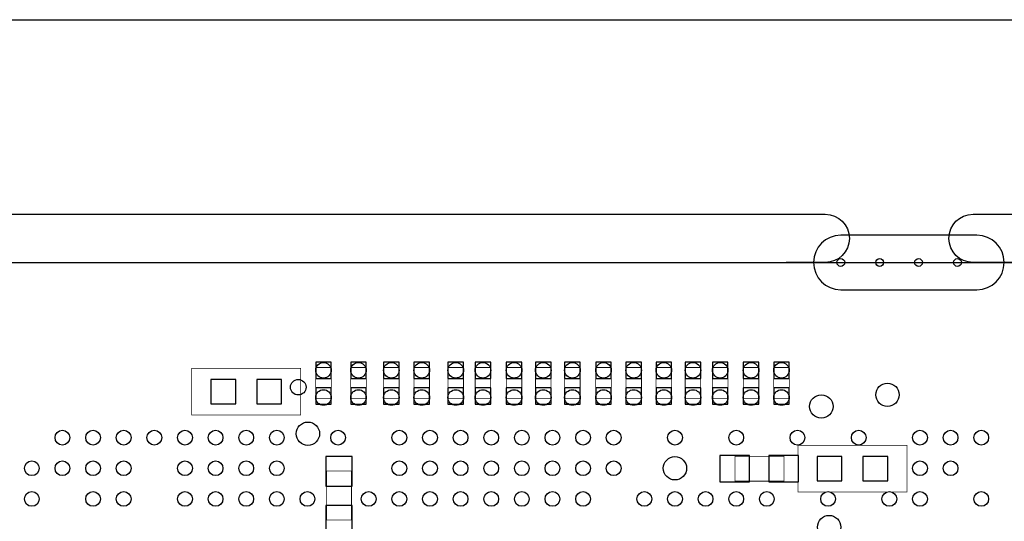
# Model space of a CAD drawing. Extents: x -127 to 3470, y -2628 to 437.
# Tile 5 of 6: x 1510 to 2775, y -208 to 437. Entities that reach past the tile are written whole.
import ezdxf

# ---------------------------------------------------------------- set-up
doc = ezdxf.new("R2010")
doc.units = 0
for name, color, linetype in [('BG_OUTLINE', 2, 'CONTINUOUS'), ('BG_WASTE_STRIPS', 1, 'CONTINUOUS'), ('PG_ASSEMBLY_BOTTOM', 3, 'CONTINUOUS'), ('PIN_BOTTOM', 4, 'CONTINUOUS'), ('RKO_ALL', 5, 'CONTINUOUS'), ('VC_BOTTOM', 6, 'CONTINUOUS')]:
    doc.layers.add(name, color=color, linetype=linetype)

msp = doc.modelspace()

# ---------------------------------------------------------------- linework, layer by layer
at = {"layer": 'BG_OUTLINE'}
msp.add_lwpolyline([(3470, 85.63), (3470, -2276.57, -0.414237), (3430.63, -2315.94), (1540.87, -2315.94, -0.414256), (1501.5, -2276.57), (1501.5, -2020.67, 0.414197), (1462.13, -1981.3), (241.65, -1981.3, -0.414191), (202.28, -1941.93), (202.28, -1567.91, 0.414213), (162.91, -1528.54), (-85.12, -1528.54, -0.41422), (-124.49, -1489.17), (-124.49, 85.63, -0.414203), (-85.12, 125), (3430.63, 125, -0.414212)], format="xyb", close=True, dxfattribs=at)
at = {"layer": 'BG_WASTE_STRIPS'}
msp.add_lwpolyline([(-125, 187), (-125, 437), (3470, 437), (3470, 187)], dxfattribs=at)
for points in [[(850, 125), (800, 125, -1), (800, 187), (2495, 187)], [(2495, 187), (2545, 187, -1), (2545, 125), (2495, 125)], [(2785, 125), (2735, 125, -1), (2735, 187), (3470, 187)]]:
    msp.add_lwpolyline(points, format="xyb", dxfattribs=at)
at = {"layer": 'PG_ASSEMBLY_BOTTOM', "const_width": 1}
for points in [[(1730.67, -11.025), (1730.67, -71.025), (1870.67, -71.025), (1870.67, -11.025)], [(1890, -50), (1910, -50), (1910, -10), (1890, -10)], [(1935, -50), (1955, -50), (1955, -10), (1935, -10)], [(1977.285, -50), (1997.285, -50), (1997.285, -10), (1977.285, -10)], [(2016.34, -50), (2036.34, -50), (2036.34, -10), (2016.34, -10)], [(2060, -50), (2080, -50), (2080, -10), (2060, -10)], [(2095, -50), (2115, -50), (2115, -10), (2095, -10)], [(2135, -50), (2155, -50), (2155, -10), (2135, -10)], [(2172.56, -50), (2192.56, -50), (2192.56, -10), (2172.56, -10)], [(2210, -50), (2230, -50), (2230, -10), (2210, -10)], [(2250, -50), (2270, -50), (2270, -10), (2250, -10)], [(2288.78, -50), (2308.78, -50), (2308.78, -10), (2288.78, -10)], [(2327.52, -50), (2347.52, -50), (2347.52, -10), (2327.52, -10)], [(2365, -50), (2385, -50), (2385, -10), (2365, -10)], [(2400, -50), (2420, -50), (2420, -10), (2400, -10)], [(2439.685, -50), (2459.685, -50), (2459.685, -10), (2439.685, -10)], [(2478.74, -50), (2498.74, -50), (2498.74, -10), (2478.74, -10)], [(2650, -170), (2650, -110), (2510, -110), (2510, -170)], [(2429, -124), (2429, -156), (2492, -156), (2492, -124)], [(1904, -206), (1936, -206), (1936, -143), (1904, -143)]]:
    msp.add_lwpolyline(points, close=True, dxfattribs=at)
at = {"layer": 'PIN_BOTTOM'}
for points in [[(1890, -3), (1890, -24), (1910, -24), (1910, -3)], [(1935, -3), (1935, -24), (1955, -24), (1955, -3)], [(1977.285, -3), (1977.285, -24), (1997.285, -24), (1997.285, -3)], [(2016.34, -3), (2016.34, -24), (2036.34, -24), (2036.34, -3)], [(2060, -3), (2060, -24), (2080, -24), (2080, -3)], [(2095, -3), (2095, -24), (2115, -24), (2115, -3)], [(2135, -3), (2135, -24), (2155, -24), (2155, -3)], [(2172.56, -3), (2172.56, -24), (2192.56, -24), (2192.56, -3)], [(2210, -3), (2210, -24), (2230, -24), (2230, -3)], [(2250, -3), (2250, -24), (2270, -24), (2270, -3)], [(2288.78, -3), (2288.78, -24), (2308.78, -24), (2308.78, -3)], [(2327.52, -3), (2327.52, -24), (2347.52, -24), (2347.52, -3)], [(2365, -3), (2365, -24), (2385, -24), (2385, -3)], [(2400, -3), (2400, -24), (2420, -24), (2420, -3)], [(2439.685, -3), (2439.685, -24), (2459.685, -24), (2459.685, -3)], [(2478.74, -3), (2478.74, -24), (2498.74, -24), (2498.74, -3)], [(1787.17, -25.525), (1755.17, -25.525), (1755.17, -56.525), (1787.17, -56.525)], [(1846.17, -25.525), (1814.17, -25.525), (1814.17, -56.525), (1846.17, -56.525)], [(1890, -36), (1890, -57), (1910, -57), (1910, -36)], [(1935, -36), (1935, -57), (1955, -57), (1955, -36)], [(1977.285, -36), (1977.285, -57), (1997.285, -57), (1997.285, -36)], [(2016.34, -36), (2016.34, -57), (2036.34, -57), (2036.34, -36)], [(2060, -36), (2060, -57), (2080, -57), (2080, -36)], [(2095, -36), (2095, -57), (2115, -57), (2115, -36)], [(2135, -36), (2135, -57), (2155, -57), (2155, -36)], [(2172.56, -36), (2172.56, -57), (2192.56, -57), (2192.56, -36)], [(2210, -36), (2210, -57), (2230, -57), (2230, -36)], [(2250, -36), (2250, -57), (2270, -57), (2270, -36)], [(2288.78, -36), (2288.78, -57), (2308.78, -57), (2308.78, -36)], [(2327.52, -36), (2327.52, -57), (2347.52, -57), (2347.52, -36)], [(2365, -36), (2365, -57), (2385, -57), (2385, -36)], [(2400, -36), (2400, -57), (2420, -57), (2420, -36)], [(2439.685, -36), (2439.685, -57), (2459.685, -57), (2459.685, -36)], [(2478.74, -36), (2478.74, -57), (2498.74, -57), (2498.74, -36)], [(1903, -124.5), (1903, -162.5), (1937, -162.5), (1937, -124.5)], [(2447.5, -123), (2409.5, -123), (2409.5, -157), (2447.5, -157)], [(2510.5, -123), (2472.5, -123), (2472.5, -157), (2510.5, -157)], [(2534.5, -155.5), (2566.5, -155.5), (2566.5, -124.5), (2534.5, -124.5)], [(2593.5, -155.5), (2625.5, -155.5), (2625.5, -124.5), (2593.5, -124.5)], [(1903, -187.5), (1903, -225.5), (1937, -225.5), (1937, -187.5)]]:
    msp.add_lwpolyline(points, close=True, dxfattribs=at)
for centre in [(2565, 125), (2615, 125), (2665, 125), (2715, 125)]:
    msp.add_circle(centre, 5, dxfattribs=at)
at = {"layer": 'RKO_ALL'}
msp.add_lwpolyline([(2565, 160, 1), (2565, 90), (2740, 90, 1), (2740, 160)], format="xyb", close=True, dxfattribs=at)
at = {"layer": 'VC_BOTTOM'}
for centre, radius in [((1900, -13.5), 10), ((1945, -13.5), 10), ((1987.285, -13.5), 10), ((2026.34, -13.5), 10), ((2070, -13.5), 10), ((2105, -13.5), 10), ((2145, -13.5), 10), ((2182.56, -13.5), 10), ((2220, -13.5), 10), ((2260, -13.5), 10), ((2298.78, -13.5), 10), ((2337.52, -13.5), 10), ((2375, -13.5), 10), ((2410, -13.5), 10), ((2449.685, -13.5), 10), ((2488.74, -13.5), 10), ((1867.6, -35.24), 10), ((2625, -45), 15), ((1900, -48.5), 10), ((1945, -48.5), 10), ((1987.285, -48.5), 10), ((2026.34, -48.5), 10), ((2070, -48.5), 10), ((2105, -48.5), 10), ((2145, -48.5), 10), ((2182.56, -48.5), 10), ((2220, -48.5), 10), ((2260, -48.5), 10), ((2298.78, -48.5), 10), ((2337.52, -48.5), 10), ((2375, -48.5), 10), ((2410, -48.5), 10), ((2449.685, -48.5), 10), ((2488.74, -48.5), 10), ((2540, -60), 15), ((1880, -95), 15), ((1564.449, -100.079), 9.5), ((1603.819, -100.079), 9.5), ((1643.189, -100.079), 9.5), ((1682.559, -100.079), 9.5), ((1721.929, -100.079), 9.5), ((1761.299, -100.079), 9.5), ((1800.669, -100.079), 9.5), ((1840.039, -100.079), 9.5), ((1918.78, -100.079), 9.5), ((1997.52, -100.079), 9.5), ((2036.89, -100.079), 9.5), ((2076.26, -100.079), 9.5), ((2115.63, -100.079), 9.5), ((2155, -100.079), 9.5), ((2194.37, -100.079), 9.5), ((2233.74, -100.079), 9.5), ((2273.11, -100.079), 9.5), ((2351.85, -100.079), 9.5), ((2430.591, -100.079), 9.5), ((2509.331, -100.079), 9.5), ((2588.071, -100.079), 9.5), ((2666.811, -100.079), 9.5), ((2706.181, -100.079), 9.5), ((2745.551, -100.079), 9.5), ((2351.85, -139.449), 15), ((1525.079, -139.449), 9.5), ((1564.449, -139.449), 9.5), ((1603.819, -139.449), 9.5), ((1643.189, -139.449), 9.5), ((1721.929, -139.449), 9.5), ((1761.299, -139.449), 9.5), ((1800.669, -139.449), 9.5), ((1840.039, -139.449), 9.5), ((1997.52, -139.449), 9.5), ((2036.89, -139.449), 9.5), ((2076.26, -139.449), 9.5), ((2115.63, -139.449), 9.5), ((2155, -139.449), 9.5), ((2194.37, -139.449), 9.5), ((2233.74, -139.449), 9.5), ((2273.11, -139.449), 9.5), ((2666.811, -139.449), 9.5), ((2706.181, -139.449), 9.5), ((1525.079, -178.819), 9.5), ((1603.819, -178.819), 9.5), ((1643.189, -178.819), 9.5), ((1721.929, -178.819), 9.5), ((1761.299, -178.819), 9.5), ((1800.669, -178.819), 9.5), ((1840.039, -178.819), 9.5), ((1879.409, -178.819), 9.5), ((1958.15, -178.819), 9.5), ((1997.52, -178.819), 9.5), ((2036.89, -178.819), 9.5), ((2076.26, -178.819), 9.5), ((2115.63, -178.819), 9.5), ((2155, -178.819), 9.5), ((2194.37, -178.819), 9.5), ((2233.74, -178.819), 9.5), ((2312.48, -178.819), 9.5), ((2351.85, -178.819), 9.5), ((2391.22, -178.819), 9.5), ((2430.59, -178.819), 9.5), ((2469.961, -178.819), 9.5), ((2548.701, -178.819), 9.5), ((2627.441, -178.819), 9.5), ((2666.811, -178.819), 9.5), ((2745.551, -178.819), 9.5), ((2550, -215), 15)]:
    msp.add_circle(centre, radius, dxfattribs=at)

doc.saveas('drawing.dxf')
